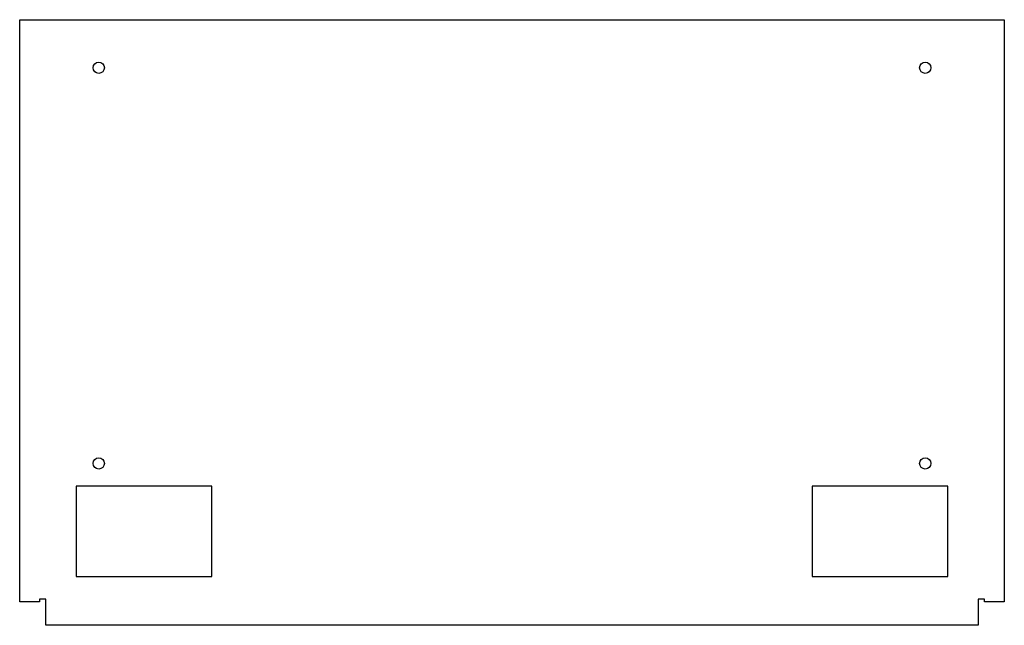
# Model space of a CAD drawing. Extents: x -0.6 to 21.2, y 0 to 13.4.
import ezdxf

# ---------------------------------------------------------------- set-up
doc = ezdxf.new("R2010")
doc.units = 0
doc.layers.add('1', color=1, linetype='CONTINUOUS')

msp = doc.modelspace()

# ---------------------------------------------------------------- linework, layer by layer
at = {"layer": '1', "color": 7}
for p, q in [((-0.5789, 0.5164), (-0.5789, 13.3914)), ((-0.5789, 13.3914), (21.2039, 13.3914)), ((21.2039, 13.3914), (21.2039, 0.5164)), ((0.67, 3.0789), (0.67, 1.0789)), ((3.67, 3.0789), (0.67, 3.0789)), ((3.67, 1.0789), (3.67, 3.0789)), ((16.955, 3.0789), (16.955, 1.0789)), ((19.955, 3.0789), (16.955, 3.0789)), ((19.955, 1.0789), (19.955, 3.0789)), ((0.67, 1.0789), (3.67, 1.0789)), ((16.955, 1.0789), (19.955, 1.0789)), ((-0.1414, 0.5164), (-0.5789, 0.5164)), ((0, 0.5789), (-0.1414, 0.5789)), ((-0.1414, 0.5789), (-0.1414, 0.5164)), ((0, 0), (0, 0.5789)), ((20.7664, 0.5789), (20.625, 0.5789)), ((20.625, 0.5789), (20.625, 0)), ((20.7664, 0.5164), (20.7664, 0.5789)), ((21.2039, 0.5164), (20.7664, 0.5164)), ((20.625, 0), (0, 0))]:
    msp.add_line(p, q, dxfattribs=at)
for centre in [(1.17, 12.3289), (19.455, 12.3289), (1.17, 3.5789), (19.455, 3.5789)]:
    msp.add_circle(centre, 0.125, dxfattribs=at)

doc.saveas('drawing.dxf')
